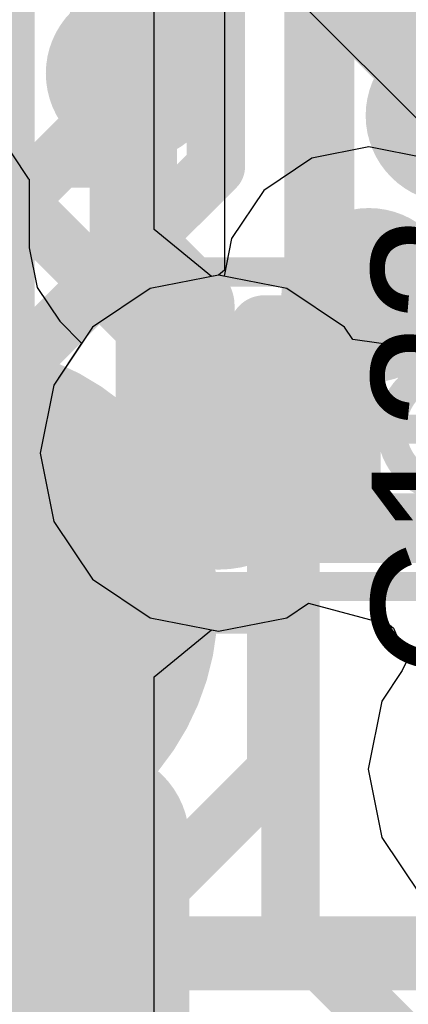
# Model space of a CAD drawing. Header units: millimetres. Extents: x -2 to 68, y -2 to 27.4.
# Tile 250 of 256: x 31.8 to 32.5, y 5.5 to 7.2. Entities that reach past the tile are written whole.
import ezdxf

# ---------------------------------------------------------------- set-up
doc = ezdxf.new("R2010")
doc.units = ezdxf.units.MM
for name, color, linetype in [('BottomLayer', 5, 'Continuous'), ('BottomSolder', 6, 'Continuous'), ('DrillGuide', 244, 'Continuous'), ('Mechanical13', 56, 'Continuous'), ('Mechanical15', 56, 'Continuous'), ('Mechanical2', 216, 'Continuous'), ('Mechanical88', 56, 'Continuous'), ('MidLayer1', 16, 'Continuous'), ('MidLayer2', 76, 'Continuous'), ('MidLayer3', 90, 'Continuous'), ('MidLayer4', 156, 'Continuous'), ('MidLayer5', 130, 'Continuous'), ('MidLayer6', 216, 'Continuous'), ('MidLayer7', 6, 'Continuous'), ('MidLayer8', 54, 'Continuous'), ('MultiLayer', 9, 'Continuous'), ('TopLayer', 1, 'Continuous'), ('TopPaste', 8, 'Continuous'), ('TopSolder', 216, 'Continuous'), ('ViaHoleLayer', 16, 'Continuous')]:
    doc.layers.add(name, color=color, linetype=linetype)

# ---------------------------------------------------------------- blocks, each defined once
blk = doc.blocks.new('TP_0_8MM_B_83')
at = {"layer": 'BottomLayer', "const_width": 0.4001}
blk.add_lwpolyline([(-0.2, 0, 1), (0.2, 0, 1)], format="xyb", close=True, dxfattribs=at)
at = {"layer": 'BottomSolder', "const_width": 0.45}
blk.add_lwpolyline([(-0.225, 0, 1), (0.225, 0, 1)], format="xyb", close=True, dxfattribs=at)
blk = doc.blocks.new('CAP_0201_218')
at = {"layer": 'Mechanical13', "const_width": 0.12}
for points in [[(-0.32, 0.17), (-0.32, -0.17)], [(0.32, 0.17), (-0.32, 0.17)], [(0.32, 0.17), (0.32, -0.17)], [(0.32, -0.17), (-0.32, -0.17)]]:
    blk.add_lwpolyline(points, dxfattribs=at)
at = {"layer": 'Mechanical13', "const_width": 0.06}
for points in [[(-0.35, 0.17, 1), (-0.29, 0.17, 1)], [(-0.35, 0.17, 1), (-0.29, 0.17, 1)], [(0.29, 0.17, 1), (0.35, 0.17, 1)], [(0.29, 0.17, 1), (0.35, 0.17, 1)], [(-0.35, -0.17, 1), (-0.29, -0.17, 1)], [(-0.35, -0.17, 1), (-0.29, -0.17, 1)], [(0.29, -0.17, 1), (0.35, -0.17, 1)], [(0.29, -0.17, 1), (0.35, -0.17, 1)]]:
    blk.add_lwpolyline(points, format="xyb", close=True, dxfattribs=at)
at = {"layer": 'Mechanical15', "const_width": 0.05}
for points in [[(-0.53, 0.27), (-0.53, -0.27)], [(0.53, 0.27), (-0.53, 0.27)], [(0.53, 0.27), (0.53, -0.27)], [(0, 0.135), (0, -0.135)], [(0.135, 0), (-0.135, 0)], [(0.53, -0.27), (-0.53, -0.27)]]:
    blk.add_lwpolyline(points, dxfattribs=at)
at = {"layer": 'Mechanical15'}
for points, const_width in [([(-0.5425, 0.27, 1), (-0.5175, 0.27, 1)], 0.025), ([(-0.5425, 0.27, 1), (-0.5175, 0.27, 1)], 0.025), ([(0.5175, 0.27, 1), (0.5425, 0.27, 1)], 0.025), ([(0.5175, 0.27, 1), (0.5425, 0.27, 1)], 0.025), ([(-0.0125, 0.135, 1), (0.0125, 0.135, 1)], 0.025), ([(0.1013, 0, 1), (-0.1013, 0, 1)], 0.05), ([(-0.1475, 0, 1), (-0.1225, 0, 1)], 0.025), ([(-0.1138, 0, 1), (-0.0888, 0, 1)], 0.025), ([(0.0888, 0, 1), (0.1138, 0, 1)], 0.025), ([(0.1225, 0, 1), (0.1475, 0, 1)], 0.025), ([(-0.0125, -0.135, 1), (0.0125, -0.135, 1)], 0.025), ([(-0.5425, -0.27, 1), (-0.5175, -0.27, 1)], 0.025), ([(-0.5425, -0.27, 1), (-0.5175, -0.27, 1)], 0.025), ([(0.5175, -0.27, 1), (0.5425, -0.27, 1)], 0.025), ([(0.5175, -0.27, 1), (0.5425, -0.27, 1)], 0.025)]:
    blk.add_lwpolyline(points, format="xyb", close=True, dxfattribs=dict(at, const_width=const_width))
at = {"layer": 'TopLayer', "const_width": 0.0806}
for points in [[(-0.3897, 0.0894, 1), (-0.3091, 0.0894, 1)], [(-0.2409, 0.0894, 1), (-0.1603, 0.0894, 1)], [(0.1603, 0.0894, 1), (0.2409, 0.0894, 1)], [(0.3091, 0.0894, 1), (0.3897, 0.0894, 1)], [(-0.3897, -0.0894, 1), (-0.3091, -0.0894, 1)], [(-0.2409, -0.0894, 1), (-0.1603, -0.0894, 1)], [(0.1603, -0.0894, 1), (0.2409, -0.0894, 1)], [(0.3091, -0.0894, 1), (0.3897, -0.0894, 1)]]:
    blk.add_lwpolyline(points, format="xyb", close=True, dxfattribs=at)
at = {"layer": 'TopLayer'}
for points in [[(-0.2006, 0.17), (-0.3494, 0.17), (-0.2006, -0.17), (-0.3494, -0.17)], [(0.2006, -0.17), (0.3494, -0.17), (0.2006, 0.17), (0.3494, 0.17)], [(-0.12, 0.0894), (-0.43, 0.0894), (-0.12, -0.0894), (-0.43, -0.0894)], [(0.12, -0.0894), (0.43, -0.0894), (0.12, 0.0894), (0.43, 0.0894)]]:
    blk.add_solid(points, dxfattribs=at)
at = {"layer": 'TopPaste', "const_width": 0.0806}
for points in [[(-0.3897, 0.0894, 1), (-0.3091, 0.0894, 1)], [(-0.2409, 0.0894, 1), (-0.1603, 0.0894, 1)], [(0.1603, 0.0894, 1), (0.2409, 0.0894, 1)], [(0.3091, 0.0894, 1), (0.3897, 0.0894, 1)], [(-0.3897, -0.0894, 1), (-0.3091, -0.0894, 1)], [(-0.2409, -0.0894, 1), (-0.1603, -0.0894, 1)], [(0.1603, -0.0894, 1), (0.2409, -0.0894, 1)], [(0.3091, -0.0894, 1), (0.3897, -0.0894, 1)]]:
    blk.add_lwpolyline(points, format="xyb", close=True, dxfattribs=at)
at = {"layer": 'TopPaste'}
for points in [[(-0.2006, 0.17), (-0.3494, 0.17), (-0.2006, -0.17), (-0.3494, -0.17)], [(0.2006, -0.17), (0.3494, -0.17), (0.2006, 0.17), (0.3494, 0.17)], [(-0.12, 0.0894), (-0.43, 0.0894), (-0.12, -0.0894), (-0.43, -0.0894)], [(0.12, -0.0894), (0.43, -0.0894), (0.12, 0.0894), (0.43, 0.0894)]]:
    blk.add_solid(points, dxfattribs=at)
at = {"layer": 'TopSolder', "const_width": 0.0806}
for points in [[(-0.3897, 0.0894, 1), (-0.3091, 0.0894, 1)], [(-0.2409, 0.0894, 1), (-0.1603, 0.0894, 1)], [(0.1603, 0.0894, 1), (0.2409, 0.0894, 1)], [(0.3091, 0.0894, 1), (0.3897, 0.0894, 1)], [(-0.3897, -0.0894, 1), (-0.3091, -0.0894, 1)], [(-0.2409, -0.0894, 1), (-0.1603, -0.0894, 1)], [(0.1603, -0.0894, 1), (0.2409, -0.0894, 1)], [(0.3091, -0.0894, 1), (0.3897, -0.0894, 1)]]:
    blk.add_lwpolyline(points, format="xyb", close=True, dxfattribs=at)
at = {"layer": 'TopSolder'}
for points in [[(-0.2006, 0.17), (-0.3494, 0.17), (-0.2006, -0.17), (-0.3494, -0.17)], [(0.2006, -0.17), (0.3494, -0.17), (0.2006, 0.17), (0.3494, 0.17)], [(-0.12, 0.0894), (-0.43, 0.0894), (-0.12, -0.0894), (-0.43, -0.0894)], [(0.12, -0.0894), (0.43, -0.0894), (0.12, 0.0894), (0.43, 0.0894)]]:
    blk.add_solid(points, dxfattribs=at)
blk = doc.blocks.new('CRYSTAL3_2X2_5_222')
at = {"layer": 'Mechanical13', "const_width": 0.127}
blk.add_lwpolyline([(-1.5999, 1.1999), (1.5999, 1.1999)], dxfattribs=at)
at = {"layer": 'Mechanical15', "const_width": 0.127}
blk.add_lwpolyline([(-1.5999, 1.1999), (1.5999, 1.1999)], dxfattribs=at)
at = {"layer": 'TopLayer', "const_width": 0.055}
blk.add_lwpolyline([(-0.5826, 1.395, 1), (-0.5276, 1.395, 1)], format="xyb", close=True, dxfattribs=at)
at = {"layer": 'TopLayer'}
for points in [[(-1.7451, 0.3499), (-0.5551, 0.3499), (-1.7451, 1.45), (-0.5551, 1.45)], [(-1.8001, 0.4049), (-0.5001, 0.4049), (-1.8001, 1.395), (-0.5001, 1.395)]]:
    blk.add_solid(points, dxfattribs=at)
at = {"layer": 'TopPaste', "const_width": 0.055}
blk.add_lwpolyline([(-0.5826, 1.395, 1), (-0.5276, 1.395, 1)], format="xyb", close=True, dxfattribs=at)
at = {"layer": 'TopPaste'}
for points in [[(-1.7451, 0.3499), (-0.5551, 0.3499), (-1.7451, 1.45), (-0.5551, 1.45)], [(-1.8001, 0.4049), (-0.5001, 0.4049), (-1.8001, 1.395), (-0.5001, 1.395)]]:
    blk.add_solid(points, dxfattribs=at)
at = {"layer": 'TopSolder', "const_width": 0.1566}
blk.add_lwpolyline([(-0.6334, 1.395, 1), (-0.4768, 1.395, 1)], format="xyb", close=True, dxfattribs=at)
at = {"layer": 'TopSolder'}
for points in [[(-1.7451, 0.2483), (-0.5551, 0.2483), (-1.7451, 1.5516), (-0.5551, 1.5516)], [(-1.9017, 0.4049), (-0.3985, 0.4049), (-1.9017, 1.395), (-0.3985, 1.395)]]:
    blk.add_solid(points, dxfattribs=at)
blk = doc.blocks.new('RES_0402_263')
at = {"layer": 'Mechanical15', "const_width": 0.05}
for points in [[(-0.9, 0.44), (0.9, 0.44)], [(0.9, -0.44), (0.9, 0.44)], [(-0.9, -0.44), (0.9, -0.44)]]:
    blk.add_lwpolyline(points, dxfattribs=at)
at = {"layer": 'Mechanical15', "const_width": 0.025}
for points in [[(0.8875, 0.44, 1), (0.9125, 0.44, 1)], [(0.8875, 0.44, 1), (0.9125, 0.44, 1)], [(0.8875, -0.44, 1), (0.9125, -0.44, 1)], [(0.8875, -0.44, 1), (0.9125, -0.44, 1)]]:
    blk.add_lwpolyline(points, format="xyb", close=True, dxfattribs=at)
at = {"layer": 'TopLayer', "const_width": 0.1402}
for points in [[(0.5396, 0.1498, 1), (0.6799, 0.1498, 1)], [(0.5396, -0.1498, 1), (0.6799, -0.1498, 1)]]:
    blk.add_lwpolyline(points, format="xyb", close=True, dxfattribs=at)
at = {"layer": 'TopLayer'}
blk.add_solid([(0.2, -0.1498), (0.75, -0.1498), (0.2, 0.1498), (0.75, 0.1498)], dxfattribs=at)
at = {"layer": 'TopPaste', "const_width": 0.1402}
for points in [[(0.5396, 0.1498, 1), (0.6799, 0.1498, 1)], [(0.5396, -0.1498, 1), (0.6799, -0.1498, 1)]]:
    blk.add_lwpolyline(points, format="xyb", close=True, dxfattribs=at)
at = {"layer": 'TopPaste'}
blk.add_solid([(0.2, -0.1498), (0.75, -0.1498), (0.2, 0.1498), (0.75, 0.1498)], dxfattribs=at)
at = {"layer": 'TopSolder', "const_width": 0.1402}
for points in [[(0.5396, 0.1498, 1), (0.6799, 0.1498, 1)], [(0.5396, -0.1498, 1), (0.6799, -0.1498, 1)]]:
    blk.add_lwpolyline(points, format="xyb", close=True, dxfattribs=at)
at = {"layer": 'TopSolder'}
blk.add_solid([(0.2, -0.1498), (0.75, -0.1498), (0.2, 0.1498), (0.75, 0.1498)], dxfattribs=at)

msp = doc.modelspace()

# ---------------------------------------------------------------- linework, layer by layer
at = {"layer": 'BottomLayer', "const_width": 0.1}
for points in [[(31.7946, 7.8692), (33.9376, 5.7262)], [(31.3975, 7.275), (32.2507, 6.4219)], [(32.4094, 6.7048), (32.6091, 6.5051)], [(32.2507, 5.8885), (32.2507, 6.4219)], [(31.9006, 5.5385), (32.2507, 5.8885)], [(31.9006, 3.5494), (31.9006, 5.5385)]]:
    msp.add_lwpolyline(points, dxfattribs=at)
at = {"layer": 'BottomLayer'}
for points, const_width in [([(32.3344, 6.7048, 1), (32.4844, 6.7048, 1)], 0.15), ([(32.3844, 6.7048, 1), (32.4344, 6.7048, 1)], 0.05), ([(32.2257, 6.4219, 1), (32.2757, 6.4219, 1)], 0.05), ([(32.2257, 6.4219, 1), (32.2757, 6.4219, 1)], 0.05), ([(32.2257, 5.8885, 1), (32.2757, 5.8885, 1)], 0.05), ([(32.2257, 5.8885, 1), (32.2757, 5.8885, 1)], 0.05), ([(31.8756, 5.5385, 1), (31.9256, 5.5385, 1)], 0.05), ([(31.8756, 5.5385, 1), (31.9256, 5.5385, 1)], 0.05)]:
    msp.add_lwpolyline(points, format="xyb", close=True, dxfattribs=dict(at, const_width=const_width))
at = {"layer": 'DrillGuide'}
for points, const_width in [([(31.9803, 7.086, 1), (32.0303, 7.086, 1)], 0.05), ([(32.3844, 6.7048, 1), (32.4344, 6.7048, 1)], 0.05), ([(32.1014, 6.4339, 1), (32.2014, 6.4339, 1)], 0.1)]:
    msp.add_lwpolyline(points, format="xyb", close=True, dxfattribs=dict(at, const_width=const_width))
at = {"layer": 'Mechanical88', "const_width": 0.1}
msp.add_lwpolyline([(31.7006, 6.1739), (32.2584, 6.1739)], dxfattribs=at)
at = {"layer": 'Mechanical88', "const_width": 0.05}
msp.add_lwpolyline([(32.2334, 6.1739, 1), (32.2834, 6.1739, 1)], format="xyb", close=True, dxfattribs=at)
at = {"layer": 'MidLayer1'}
for p, q in [((31.7698, 6.9884), (31.825, 6.9057)), ((31.825, 6.9057), (31.8268, 6.9045)), ((31.8268, 6.9045), (31.8268, 6.7864)), ((31.8268, 6.7864), (31.8404, 6.7182)), ((31.8404, 6.7182), (31.8791, 6.6603)), ((31.8791, 6.6603), (31.9167, 6.6226)), ((31.9167, 6.6226), (31.8688, 6.5509)), ((31.8688, 6.5509), (31.8455, 6.4339)), ((31.8455, 6.4339), (31.8688, 6.3168)), ((31.8688, 6.3168), (31.9351, 6.2176)), ((31.9351, 6.2176), (32.0344, 6.1513)), ((32.2685, 6.1513), (32.306, 6.1764)), ((32.306, 6.1764), (32.4451, 6.139)), ((32.0344, 6.1513), (32.1514, 6.128)), ((32.1514, 6.128), (32.2685, 6.1513)), ((32.4451, 6.139), (32.4516, 6.1336)), ((32.4516, 6.1336), (32.4752, 6.0783)), ((32.4752, 6.0783), (32.4669, 6.0606)), ((32.4669, 6.0606), (32.4318, 6.0081)), ((32.4318, 6.0081), (32.4085, 5.891)), ((32.4085, 5.891), (32.4318, 5.774)), ((32.4318, 5.774), (32.4981, 5.6747))]:
    msp.add_line(p, q, dxfattribs=at)
for points, const_width in [([(31.9303, 7.086, 1), (32.0803, 7.086, 1)], 0.15), ([(31.9678, 7.086, 1), (32.0428, 7.086, 1)], 0.075), ([(32.479, 7.0137, 1), (32.629, 7.0137, 1)], 0.15), ([(31.9678, 6.7864, 1), (32.0428, 6.7864, 1)], 0.075), ([(31.9678, 6.7864, 1), (32.0428, 6.7864, 1)], 0.075), ([(32.0666, 6.6876, 1), (32.1416, 6.6876, 1)], 0.075), ([(32.0666, 6.6876, 1), (32.1416, 6.6876, 1)], 0.075), ([(32.0514, 6.4339, 1), (32.2514, 6.4339, 1)], 0.2), ([(32.0666, 6.4812, 1), (32.1416, 6.4812, 1)], 0.075), ([(32.0666, 6.4812, 1), (32.1416, 6.4812, 1)], 0.075), ([(32.1139, 6.4339, 1), (32.1889, 6.4339, 1)], 0.075)]:
    msp.add_lwpolyline(points, format="xyb", close=True, dxfattribs=dict(at, const_width=const_width))
at = {"layer": 'MidLayer1', "const_width": 0.15}
for points in [[(32.0053, 6.7864), (32.0053, 7.086)], [(32.0053, 6.7864), (32.1041, 6.6876)], [(32.1041, 6.4812), (32.1041, 6.6876)], [(32.1041, 6.4812), (32.1514, 6.4339)]]:
    msp.add_lwpolyline(points, dxfattribs=at)
at = {"layer": 'MidLayer2'}
for p, q in [((32.1616, 7.2108), (32.1616, 6.7481)), ((32.1616, 6.7481), (32.1514, 6.7398)), ((32.1514, 6.7398), (32.0344, 6.7165)), ((32.0344, 6.7165), (31.9351, 6.6502)), ((31.9351, 6.6502), (31.8688, 6.5509)), ((31.8688, 6.5509), (31.8455, 6.4339)), ((31.8455, 6.4339), (31.8688, 6.3168)), ((31.8688, 6.3168), (31.9351, 6.2176)), ((31.9351, 6.2176), (32.0344, 6.1513)), ((32.2685, 6.1513), (32.306, 6.1764)), ((32.306, 6.1764), (32.4451, 6.139)), ((32.0344, 6.1513), (32.1514, 6.128)), ((32.1514, 6.128), (32.2685, 6.1513)), ((32.4451, 6.139), (32.4516, 6.1336)), ((32.4516, 6.1336), (32.4752, 6.0783)), ((32.4752, 6.0783), (32.4669, 6.0606)), ((32.4669, 6.0606), (32.4318, 6.0081)), ((32.4318, 6.0081), (32.4085, 5.891)), ((32.4085, 5.891), (32.4318, 5.774)), ((32.4318, 5.774), (32.4981, 5.6747))]:
    msp.add_line(p, q, dxfattribs=at)
at = {"layer": 'MidLayer2', "const_width": 0.12}
for points in [[(32.3247, 6.6442), (32.3247, 7.2784)], [(32.1514, 6.4709), (32.3247, 6.6442)], [(32.1514, 6.4339), (32.1514, 6.4709)]]:
    msp.add_lwpolyline(points, dxfattribs=at)
at = {"layer": 'MidLayer2'}
for points, const_width in [([(32.2947, 6.6442, 1), (32.3547, 6.6442, 1)], 0.06), ([(32.2947, 6.6442, 1), (32.3547, 6.6442, 1)], 0.06), ([(32.0514, 6.4339, 1), (32.2514, 6.4339, 1)], 0.2), ([(32.1214, 6.4709, 1), (32.1814, 6.4709, 1)], 0.06), ([(32.1214, 6.4709, 1), (32.1814, 6.4709, 1)], 0.06), ([(32.1214, 6.4339, 1), (32.1814, 6.4339, 1)], 0.06)]:
    msp.add_lwpolyline(points, format="xyb", close=True, dxfattribs=dict(at, const_width=const_width))
at = {"layer": 'MidLayer3'}
for p, q in [((32.0412, 6.8179), (32.0412, 9.6712)), ((32.1394, 6.7374), (32.0412, 6.8179)), ((32.1514, 6.7398), (32.1394, 6.7374)), ((32.2685, 6.7165), (32.1514, 6.7398)), ((32.3677, 6.6502), (32.2685, 6.7165)), ((32.382, 6.6288), (32.3677, 6.6502)), ((32.5217, 6.6093), (32.382, 6.6288)), ((32.2685, 6.1513), (32.306, 6.1764)), ((32.306, 6.1764), (32.4451, 6.139)), ((32.1514, 6.128), (32.2685, 6.1513)), ((32.4451, 6.139), (32.4516, 6.1336)), ((32.0412, 6.0498), (32.1394, 6.1304)), ((32.1394, 6.1304), (32.1514, 6.128)), ((32.4516, 6.1336), (32.4752, 6.0783)), ((32.4752, 6.0783), (32.4669, 6.0606)), ((32.4669, 6.0606), (32.4318, 6.0081)), ((32.0412, 4.9913), (32.0412, 6.0498)), ((32.4318, 6.0081), (32.4085, 5.891)), ((32.4085, 5.891), (32.4318, 5.774)), ((32.4318, 5.774), (32.4981, 5.6747))]:
    msp.add_line(p, q, dxfattribs=at)
at = {"layer": 'MidLayer3', "const_width": 0.1}
msp.add_lwpolyline([(31.7863, 4.9913), (31.7863, 10.1281)], dxfattribs=at)
at = {"layer": 'MidLayer3', "const_width": 0.2}
msp.add_lwpolyline([(32.0514, 6.4339, 1), (32.2514, 6.4339, 1)], format="xyb", close=True, dxfattribs=at)
at = {"layer": 'MidLayer4'}
for p, q in [((32.4094, 6.9597), (32.3119, 6.9403)), ((32.507, 6.9403), (32.4094, 6.9597)), ((32.3119, 6.9403), (32.2292, 6.885)), ((32.2292, 6.885), (32.1739, 6.8023)), ((32.1739, 6.8023), (32.1611, 6.7378)), ((32.1514, 6.7398), (32.0344, 6.7165)), ((32.1611, 6.7378), (32.1514, 6.7398)), ((32.0344, 6.7165), (31.9351, 6.6502)), ((31.9351, 6.6502), (31.8688, 6.5509)), ((31.8688, 6.5509), (31.8455, 6.4339)), ((31.8455, 6.4339), (31.8688, 6.3168)), ((31.8688, 6.3168), (31.9351, 6.2176)), ((31.9351, 6.2176), (32.0344, 6.1513)), ((32.2685, 6.1513), (32.306, 6.1764)), ((32.306, 6.1764), (32.4451, 6.139)), ((32.0344, 6.1513), (32.1514, 6.128)), ((32.1514, 6.128), (32.2685, 6.1513)), ((32.4451, 6.139), (32.4516, 6.1336)), ((32.4516, 6.1336), (32.4752, 6.0783)), ((32.4752, 6.0783), (32.4669, 6.0606)), ((32.4669, 6.0606), (32.4318, 6.0081)), ((32.4318, 6.0081), (32.4085, 5.891)), ((32.4085, 5.891), (32.4318, 5.774)), ((32.4318, 5.774), (32.4981, 5.6747))]:
    msp.add_line(p, q, dxfattribs=at)
for points, const_width in [([(32.3344, 6.7048, 1), (32.4844, 6.7048, 1)], 0.15), ([(32.3844, 6.7048, 1), (32.4344, 6.7048, 1)], 0.05), ([(32.3844, 6.6983, 1), (32.4344, 6.6983, 1)], 0.05), ([(32.3844, 6.6983, 1), (32.4344, 6.6983, 1)], 0.05), ([(32.0514, 6.4339, 1), (32.2514, 6.4339, 1)], 0.2), ([(32.1264, 6.4403, 1), (32.1764, 6.4403, 1)], 0.05), ([(32.1264, 6.4403, 1), (32.1764, 6.4403, 1)], 0.05), ([(32.1264, 6.4339, 1), (32.1764, 6.4339, 1)], 0.05)]:
    msp.add_lwpolyline(points, format="xyb", close=True, dxfattribs=dict(at, const_width=const_width))
at = {"layer": 'MidLayer4', "const_width": 0.1}
for points in [[(32.1514, 6.4403), (32.4094, 6.6983)], [(32.4094, 6.6983), (32.4094, 6.7048)], [(32.1514, 6.4339), (32.1514, 6.4403)]]:
    msp.add_lwpolyline(points, dxfattribs=at)
at = {"layer": 'MidLayer5', "const_width": 0.1}
for points in [[(32.147, 6.9253), (32.147, 7.563)], [(31.947, 7.0082), (31.947, 7.4801)], [(32.347, 7.4066), (33.088, 6.6656)], [(31.6014, 6.6626), (31.947, 7.0082)], [(31.8014, 6.5798), (32.147, 6.9253)], [(31.8014, 5.6342), (31.8014, 6.5798)], [(31.8014, 5.6342), (32.074, 5.3617)]]:
    msp.add_lwpolyline(points, dxfattribs=at)
at = {"layer": 'MidLayer5'}
for points, const_width in [([(31.922, 7.0082, 1), (31.972, 7.0082, 1)], 0.05), ([(31.922, 7.0082, 1), (31.972, 7.0082, 1)], 0.05), ([(32.122, 6.9253, 1), (32.172, 6.9253, 1)], 0.05), ([(32.122, 6.9253, 1), (32.172, 6.9253, 1)], 0.05), ([(31.7764, 6.5798, 1), (31.8264, 6.5798, 1)], 0.05), ([(31.7764, 6.5798, 1), (31.8264, 6.5798, 1)], 0.05), ([(32.0514, 6.4339, 1), (32.2514, 6.4339, 1)], 0.2), ([(31.7764, 5.6342, 1), (31.8264, 5.6342, 1)], 0.05), ([(31.7764, 5.6342, 1), (31.8264, 5.6342, 1)], 0.05)]:
    msp.add_lwpolyline(points, format="xyb", close=True, dxfattribs=dict(at, const_width=const_width))
at = {"layer": 'MidLayer6'}
for p, q in [((32.1514, 6.7398), (32.0344, 6.7165)), ((32.2685, 6.7165), (32.1514, 6.7398)), ((32.0344, 6.7165), (31.9351, 6.6502)), ((32.3677, 6.6502), (32.2685, 6.7165)), ((31.9351, 6.6502), (31.8688, 6.5509)), ((32.382, 6.6288), (32.3677, 6.6502)), ((32.5217, 6.6093), (32.382, 6.6288)), ((31.8688, 6.5509), (31.8455, 6.4339)), ((31.8455, 6.4339), (31.8688, 6.3168)), ((31.8688, 6.3168), (31.9351, 6.2176)), ((31.9351, 6.2176), (32.0344, 6.1513)), ((32.2685, 6.1513), (32.306, 6.1764)), ((32.306, 6.1764), (32.4451, 6.139)), ((32.0344, 6.1513), (32.1514, 6.128)), ((32.1514, 6.128), (32.2685, 6.1513)), ((32.4451, 6.139), (32.4516, 6.1336)), ((32.4516, 6.1336), (32.4752, 6.0783)), ((32.4752, 6.0783), (32.4669, 6.0606)), ((32.4669, 6.0606), (32.4318, 6.0081)), ((32.4318, 6.0081), (32.4085, 5.891)), ((32.4085, 5.891), (32.4318, 5.774)), ((32.4318, 5.774), (32.4981, 5.6747))]:
    msp.add_line(p, q, dxfattribs=at)
at = {"layer": 'MidLayer6', "const_width": 0.2}
msp.add_lwpolyline([(32.0514, 6.4339, 1), (32.2514, 6.4339, 1)], format="xyb", close=True, dxfattribs=at)
at = {"layer": 'MidLayer7'}
for p, q in [((32.1514, 6.7398), (32.0344, 6.7165)), ((32.2685, 6.7165), (32.1514, 6.7398)), ((32.0344, 6.7165), (31.9351, 6.6502)), ((32.3677, 6.6502), (32.2685, 6.7165)), ((31.9351, 6.6502), (31.8688, 6.5509)), ((32.382, 6.6288), (32.3677, 6.6502)), ((32.5217, 6.6093), (32.382, 6.6288)), ((31.8688, 6.5509), (31.8455, 6.4339)), ((31.8455, 6.4339), (31.8688, 6.3168)), ((31.8688, 6.3168), (31.9351, 6.2176)), ((31.9351, 6.2176), (32.0344, 6.1513)), ((32.2685, 6.1513), (32.306, 6.1764)), ((32.306, 6.1764), (32.4451, 6.139)), ((32.0344, 6.1513), (32.1514, 6.128)), ((32.1514, 6.128), (32.2685, 6.1513)), ((32.4451, 6.139), (32.4516, 6.1336)), ((32.4516, 6.1336), (32.4752, 6.0783)), ((32.4752, 6.0783), (32.4669, 6.0606)), ((32.4669, 6.0606), (32.4318, 6.0081)), ((32.4318, 6.0081), (32.4085, 5.891)), ((32.4085, 5.891), (32.4318, 5.774)), ((32.4318, 5.774), (32.4981, 5.6747))]:
    msp.add_line(p, q, dxfattribs=at)
at = {"layer": 'MidLayer7', "const_width": 0.2}
msp.add_lwpolyline([(32.0514, 6.4339, 1), (32.2514, 6.4339, 1)], format="xyb", close=True, dxfattribs=at)
at = {"layer": 'MidLayer8'}
for p, q in [((32.8168, 6.6832), (32, 7.5)), ((32.1514, 6.7398), (32.0344, 6.7165)), ((32.2685, 6.7165), (32.1514, 6.7398)), ((32.0344, 6.7165), (31.9351, 6.6502)), ((32.3677, 6.6502), (32.2685, 6.7165)), ((31.9351, 6.6502), (31.8688, 6.5509)), ((32.382, 6.6288), (32.3677, 6.6502)), ((32.5217, 6.6093), (32.382, 6.6288)), ((31.8688, 6.5509), (31.8455, 6.4339)), ((31.8455, 6.4339), (31.8688, 6.3168)), ((31.8688, 6.3168), (31.9351, 6.2176)), ((31.9351, 6.2176), (32.0344, 6.1513)), ((32.2685, 6.1513), (32.306, 6.1764)), ((32.306, 6.1764), (32.4451, 6.139)), ((32.0344, 6.1513), (32.1514, 6.128)), ((32.1514, 6.128), (32.2685, 6.1513)), ((32.4451, 6.139), (32.4516, 6.1336)), ((32.4516, 6.1336), (32.4752, 6.0783)), ((32.4752, 6.0783), (32.4669, 6.0606)), ((32.4669, 6.0606), (32.4318, 6.0081)), ((32.4318, 6.0081), (32.4085, 5.891)), ((32.4085, 5.891), (32.4318, 5.774)), ((32.4318, 5.774), (32.4981, 5.6747))]:
    msp.add_line(p, q, dxfattribs=at)
at = {"layer": 'MidLayer8', "const_width": 0.2}
msp.add_lwpolyline([(32.0514, 6.4339, 1), (32.2514, 6.4339, 1)], format="xyb", close=True, dxfattribs=at)
at = {"layer": 'MultiLayer'}
for points, const_width in [([(31.9303, 7.086, 1), (32.0803, 7.086, 1)], 0.15), ([(32.479, 7.0137, 1), (32.629, 7.0137, 1)], 0.15), ([(32.3344, 6.7048, 1), (32.4844, 6.7048, 1)], 0.15), ([(32.0514, 6.4339, 1), (32.2514, 6.4339, 1)], 0.2)]:
    msp.add_lwpolyline(points, format="xyb", close=True, dxfattribs=dict(at, const_width=const_width))
at = {"layer": 'TopLayer', "const_width": 0.1}
for points in [[(32.276, 7.2895), (32.5518, 7.0137)], [(32.0435, 7.1242), (32.0435, 7.2401)], [(32.0053, 7.086), (32.0435, 7.1242)], [(31.575, 6.475), (32.275, 6.475)], [(32.275, 5.6145), (32.275, 6.475)], [(32.275, 5.6145), (32.5626, 5.3269)]]:
    msp.add_lwpolyline(points, dxfattribs=at)
at = {"layer": 'TopLayer'}
for points, const_width in [([(31.9303, 7.086, 1), (32.0803, 7.086, 1)], 0.15), ([(32.0185, 7.1242, 1), (32.0685, 7.1242, 1)], 0.05), ([(32.0185, 7.1242, 1), (32.0685, 7.1242, 1)], 0.05), ([(32.479, 7.0137, 1), (32.629, 7.0137, 1)], 0.15), ([(31.9803, 7.086, 1), (32.0303, 7.086, 1)], 0.05), ([(32.25, 6.475, 1), (32.3, 6.475, 1)], 0.05), ([(32.25, 6.475, 1), (32.3, 6.475, 1)], 0.05), ([(32.25, 5.6145, 1), (32.3, 5.6145, 1)], 0.05), ([(32.25, 5.6145, 1), (32.3, 5.6145, 1)], 0.05)]:
    msp.add_lwpolyline(points, format="xyb", close=True, dxfattribs=dict(at, const_width=const_width))
at = {"layer": 'ViaHoleLayer'}
for points, const_width in [([(31.9803, 7.086, 1), (32.0303, 7.086, 1)], 0.05), ([(32.3844, 6.7048, 1), (32.4344, 6.7048, 1)], 0.05), ([(32.1014, 6.4339, 1), (32.2014, 6.4339, 1)], 0.1)]:
    msp.add_lwpolyline(points, format="xyb", close=True, dxfattribs=dict(at, const_width=const_width))

# ---------------------------------------------------------------- block references
for name, p in [('RES_0402_263', (31.1, 6.475)), ('CRYSTAL3_2X2_5_222', (32.5, 4.375))]:
    msp.add_blockref(name, p)
at = {"rotation": 180}
for name, p in [('CAP_0201_218', (32.55, 6.475)), ('TP_0_8MM_B_83', (31.7006, 6.1739))]:
    msp.add_blockref(name, p, dxfattribs=at)

# ---------------------------------------------------------------- texts
at = {"layer": 'Mechanical2'}
msp.add_text('C123', height=0.25, rotation=90, dxfattribs=at).set_placement((32.6644, 6.0452))

doc.saveas('drawing.dxf')
